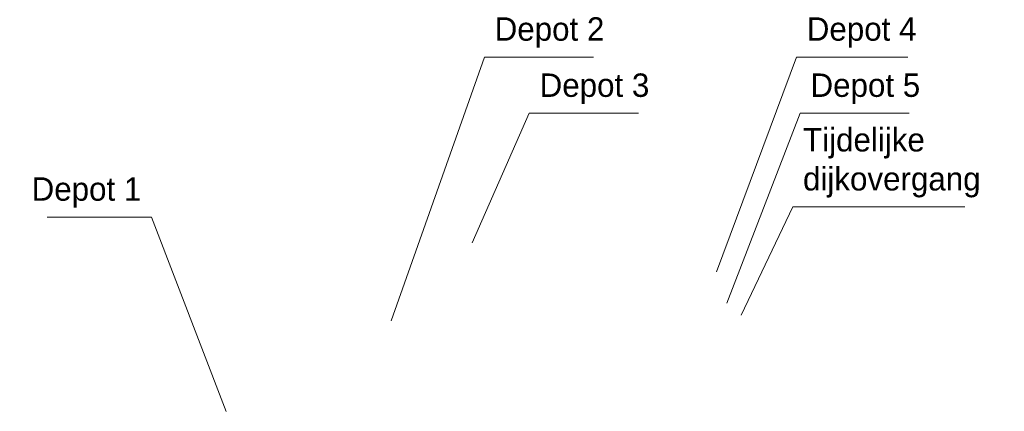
# Model space of a CAD drawing. Header units: metres. Extents: x 36139 to 72600, y 402127 to 409720.
# Tile 1 of 2: x 36139 to 38767, y 402127 to 403173. Entities that reach past the tile are written whole.
import ezdxf

# ---------------------------------------------------------------- set-up
doc = ezdxf.new("R2010")
doc.units = ezdxf.units.M
doc.layers.add('maatvoering-leadr', color=7, linetype='Continuous', lineweight=30)
doc.styles.add('StagCAD', font='StagCAD.ttf')
doc.dimstyles.new('GM-maatvoering', dxfattribs={"dimtxt": 2.5, "dimasz": 2.5, "dimexe": 1, "dimexo": 0, "dimgap": 1, "dimtad": 1, "dimrnd": 0.001, "dimzin": 1, "dimdsep": 46, "dimtxsty": 'StagCAD', "dimcen": 0.09, "dimclrd": 1, "dimclre": 1, "dimclrt": 7, "dimazin": 0, "dimtfac": 1, "dimtix": 1, "dimtmove": 0, "dimatfit": 3, "dimfxl": 1, "dimfxlon": 1, "dimtvp": 0.83, "dimtolj": 1, "dimtzin": 0, "dimlwd": 15, "dimlwe": 15, "dimarcsym": 0})

msp = doc.modelspace()

# ---------------------------------------------------------------- leaders
at = {"layer": 'maatvoering-leadr', "ltscale": 2, "annotation_type": 0, "has_hookline": 1}
for points, hookline_direction, text_width in [([(37346.5, 402577), (37499.3, 402923.3), (37501.8, 402923.3)], 0, 287.5), ([(38064.7, 402383.8), (38202.2, 402673.3), (38204.7, 402673.3)], 0, 456.2), ([(36690.3, 402127.4), (36491.3, 402646), (36488.8, 402646)], 1, 275)]:
    msp.add_leader(points, dimstyle='GM-maatvoering', override={"dimscale": 0, "dimgap": 1, "dimtad": 1}, dxfattribs=dict(at, hookline_direction=hookline_direction, text_width=text_width))

# ---------------------------------------------------------------- next in the draw order: texts
at = {"layer": 'maatvoering-leadr', "color": 7, "ltscale": 2, "char_height": 62.5, "style": 'StagCAD', "bg_fill": 3, "box_fill_scale": 1.2, "bg_fill_color": 256, "bg_fill_transparency": 0}
for s, insert, attachment_point in [('\\A1;Depot 3', (37526.8, 402948.3), 7), ('\\A1;Tijdelijke\\Pdijkovergang', (38229.7, 402698.3), 7), ('\\A1;Depot 1', (36463.8, 402671), 9)]:
    msp.add_mtext(s, dxfattribs=dict(at, insert=insert, attachment_point=attachment_point))

# ---------------------------------------------------------------- next in the draw order: leaders
at = {"layer": 'maatvoering-leadr', "ltscale": 2, "annotation_type": 0, "has_hookline": 1, "hookline_direction": 0, "text_width": 287.5}
for points in [[(37130.6, 402369.1), (37379.3, 403073.3), (37381.8, 403073.3)], [(38026.3, 402416.1), (38222.2, 402923.3), (38224.7, 402923.3)]]:
    msp.add_leader(points, dimstyle='GM-maatvoering', override={"dimscale": 0, "dimgap": 1, "dimtad": 1}, dxfattribs=at)

# ---------------------------------------------------------------- next in the draw order: texts
at = {"layer": 'maatvoering-leadr', "color": 7, "ltscale": 2, "char_height": 62.5, "attachment_point": 7, "style": 'StagCAD', "bg_fill": 3, "box_fill_scale": 1.2, "bg_fill_color": 256, "bg_fill_transparency": 0}
for s, insert in [('\\A1;Depot 2', (37406.8, 403098.3)), ('\\A1;Depot 5', (38249.7, 402948.3))]:
    msp.add_mtext(s, dxfattribs=dict(at, insert=insert))

# ---------------------------------------------------------------- next in the draw order: leaders
at = {"layer": 'maatvoering-leadr', "ltscale": 2, "annotation_type": 0, "has_hookline": 1, "hookline_direction": 0, "text_width": 293.8}
msp.add_leader([(37998.7, 402500.3), (38212.2, 403073.3), (38214.7, 403073.3)], dimstyle='GM-maatvoering', override={"dimscale": 0, "dimgap": 1, "dimtad": 1}, dxfattribs=at)

# ---------------------------------------------------------------- next in the draw order: texts
at = {"layer": 'maatvoering-leadr', "color": 7, "ltscale": 2, "insert": (38239.7, 403098.3), "char_height": 62.5, "attachment_point": 7, "style": 'StagCAD', "bg_fill": 3, "box_fill_scale": 1.2, "bg_fill_color": 256, "bg_fill_transparency": 0}
msp.add_mtext('\\A1;Depot 4', dxfattribs=at)

doc.saveas('drawing.dxf')
